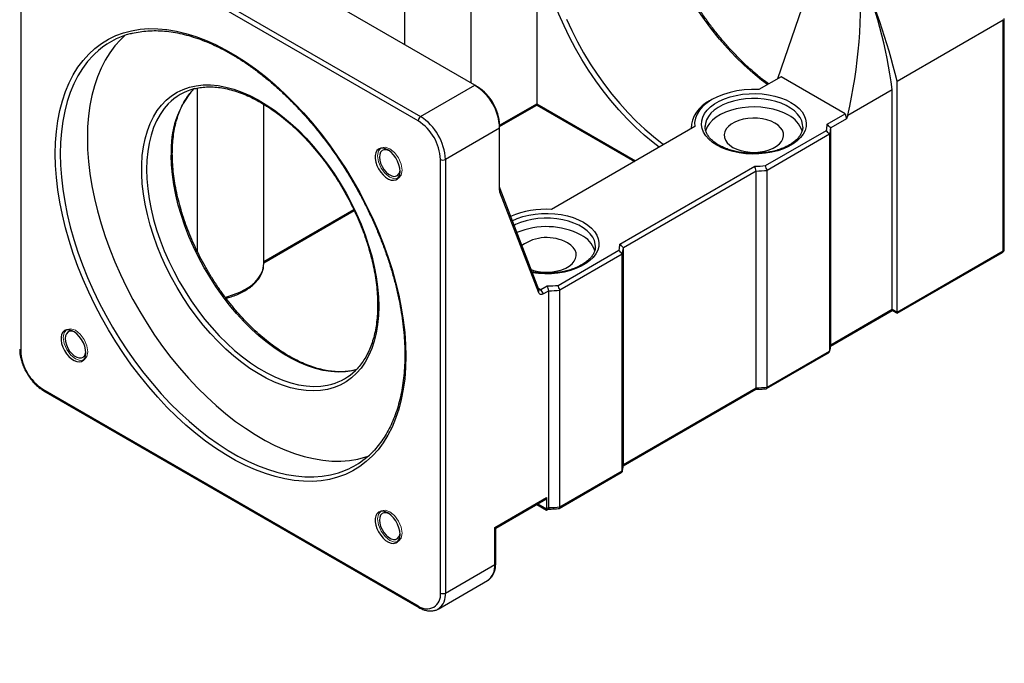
# Model space of a CAD drawing. Header units: millimetres. Extents: x 29 to 270, y 0 to 199.
# Tile 4 of 5: x 169 to 263, y 100 to 161. Entities that reach past the tile are written whole.
import ezdxf

# ---------------------------------------------------------------- set-up
doc = ezdxf.new("R2010")
doc.units = ezdxf.units.MM
doc.layers.add('FORMAT', color=7, linetype='Continuous')
doc.styles.add('SLDTEXTSTYLE0', font='TXT', dxfattribs={"width": 0.75})
doc.styles.add('SLDTEXTSTYLE1', font='TXT', dxfattribs={"width": 0.75, "bigfont": 'bigfont'})
doc.styles.add('SLDTEXTSTYLE4', font='TXT', dxfattribs={"width": 0.666667})
doc.dimstyles.new('SLDDIMSTYLE6', dxfattribs={"dimtxt": 3.5, "dimasz": 2.5, "dimexe": 0, "dimexo": 0.0625, "dimgap": 0.875, "dimtad": 0, "dimtih": 1, "dimtoh": 1, "dimdec": 1, "dimlfac": 1.5, "dimrnd": 1e-09, "dimzin": 12, "dimdsep": 46, "dimtxsty": 'SLDTEXTSTYLE0', "dimsah": 1, "dimcen": 0, "dimadec": 0, "dimazin": 3, "dimtfac": 1, "dimtofl": 0, "dimtmove": 0, "dimatfit": 3, "dimfxl": 1, "dimfrac": 2, "dimtolj": 1, "dimtzin": 12, "dimarcsym": 0})

# ---------------------------------------------------------------- blocks, each defined once
blk = doc.blocks.new('SW_SYMBOL_HOLE_SPOT')
at = {"layer": 'FORMAT', "color": 0}
for p, q in [((0, 875), (0, 75)), ((1600, 75), (1600, 875)), ((0, 75), (1600, 75))]:
    blk.add_line(p, q, dxfattribs=at)
blk = doc.blocks.new('_D_6')
at = {"layer": 'FORMAT'}
for p, q in [((85.779, 129.16), (97.354, 100.352)), ((97.354, 100.352), (139.351, 100.352))]:
    blk.add_line(p, q, dxfattribs=at)
blk.add_solid([(85.779, 129.16), (86.479, 126.747), (86.943, 126.934)], dxfattribs=at)
at = {"layer": 'FORMAT', "xscale": 0.0044707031, "yscale": 0.0044707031, "zscale": 0.0044707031}
blk.add_blockref('SW_SYMBOL_HOLE_SPOT', (107.905, 100.837), dxfattribs=at)
at = {"layer": 'FORMAT', "char_height": 3.5, "attachment_point": 1}
for s, insert, style in [('4 x', (98.941, 110.527), 'SLDTEXTSTYLE4'), ('%%c', (106.355, 110.473), 'SLDTEXTSTYLE0'), ('8.5 \\M+18AAE\\M+19153\\M+18AD1\\M+190FA', (112.946, 110.527), 'SLDTEXTSTYLE1'), ('%%c', (117.351, 104.863), 'SLDTEXTSTYLE0'), ('14', (123.942, 104.917), 'SLDTEXTSTYLE0')]:
    blk.add_mtext(s, dxfattribs=dict(at, insert=insert, style=style))

msp = doc.modelspace()

# ---------------------------------------------------------------- linework, layer by layer
at = {"color": 7, "linetype": 'Continuous', "lineweight": 25}
for p, q in [((212.9292, 155.2401), (177.1024, 175.9225)), ((207.508, 151.8384), (171.6813, 172.5207)), ((171.917, 172.929), (207.7437, 152.2466)), ((169.5599, 171.2957), (169.5599, 129.9243)), ((218.8217, 171.7006), (218.8217, 153.4645)), ((212.5652, 155.4502), (212.5652, 170.3403)), ((246.1632, 168.437), (241.8027, 155.8491)), ((206.2314, 159.1067), (206.2314, 166.8819)), ((253.2343, 155.6452), (263.3694, 161.4961)), ((263.3694, 139.4495), (263.3694, 161.4961)), ((263.4671, 139.5855), (263.4671, 161.6188)), ((242.1562, 156.0532), (240.0258, 154.8233)), ((248.2845, 152.5154), (242.1562, 156.0532)), ((207.7437, 152.2466), (212.9292, 155.2401)), ((212.9292, 155.2401), (213.1649, 155.104)), ((253.2343, 133.5986), (253.2343, 155.6452)), ((186.4324, 139.3683), (186.4324, 154.9721)), ((248.5202, 152.3793), (252.7628, 154.8286)), ((252.7628, 133.8707), (252.7628, 154.8286)), ((192.7662, 138.2249), (192.7662, 153.4239)), ((215.2862, 151.3107), (218.8217, 153.3517)), ((218.8217, 153.3517), (228.1492, 147.9671)), ((235.5559, 153.8757), (235.3202, 153.7396)), ((246.5632, 151.5217), (248.2845, 152.5154)), ((248.2845, 152.5154), (248.4024, 152.0391)), ((248.5202, 152.3793), (248.4024, 152.0391)), ((215.2862, 151.1577), (215.2862, 151.4298)), ((234.8993, 151.3782), (234.8969, 151.2908)), ((248.4024, 152.0391), (246.8938, 151.1683)), ((215.2862, 151.1577), (210.1007, 148.1642)), ((215.2862, 145.2176), (215.2862, 151.1577)), ((233.9157, 151.296), (220.2269, 143.3936)), ((233.5635, 151.2908), (233.5635, 151.0927)), ((240.6645, 147.5722), (246.4764, 150.9273)), ((246.7876, 150.5627), (240.8247, 147.1204)), ((244.229, 151.2296), (244.2302, 151.2908)), ((246.7876, 150.5627), (246.7876, 129.877)), ((246.8938, 130.4826), (246.8938, 151.1683)), ((209.6293, 106.7928), (209.6293, 148.1642)), ((210.1007, 148.1642), (210.1007, 106.7928)), ((226.7642, 140.092), (239.635, 147.5221)), ((239.7757, 147.0591), (227.0948, 139.7385)), ((239.7757, 126.3734), (239.7757, 147.0591)), ((240.8247, 126.4347), (240.8247, 147.1204)), ((215.3146, 145.048), (215.3004, 145.405)), ((215.3004, 145.405), (219.001, 135.7896)), ((219.0152, 135.4326), (215.3146, 145.048)), ((192.7662, 138.3102), (201.401, 143.295)), ((220.8655, 136.1425), (226.6774, 139.4976)), ((226.9886, 139.133), (221.0257, 135.6907)), ((224.43, 139.7999), (224.4312, 139.861)), ((226.9886, 118.4473), (226.9886, 139.133)), ((227.0948, 119.0528), (227.0948, 139.7385)), ((253.2343, 133.5986), (263.3694, 139.4495)), ((253.2343, 133.4858), (263.3004, 139.2969)), ((219.0152, 135.4326), (219.001, 135.7896)), ((219.2225, 135.7383), (219.836, 136.0924)), ((219.4582, 135.33), (219.2225, 135.7383)), ((219.9767, 135.6294), (219.4582, 135.33)), ((219.9767, 114.9437), (219.9767, 135.6294)), ((221.0257, 115.005), (221.0257, 135.6907)), ((246.8806, 130.3622), (252.7628, 133.7579)), ((246.8938, 130.4826), (252.7628, 133.8707)), ((252.7628, 133.8707), (253.2343, 133.5986)), ((252.7628, 133.7579), (253.2343, 133.4858)), ((240.8247, 126.4347), (246.7876, 129.877)), ((240.7783, 126.2951), (246.6959, 129.7113)), ((171.6813, 126.2501), (207.508, 105.5677)), ((171.7503, 126.0975), (207.5771, 105.4151)), ((227.0816, 118.9325), (239.7351, 126.2372)), ((227.0948, 119.0528), (239.7757, 126.3734)), ((221.0257, 115.005), (226.9886, 118.4473)), ((220.9793, 114.8654), (226.897, 118.2816)), ((214.8148, 113.0525), (219.7645, 115.9099)), ((214.9124, 112.9961), (219.6955, 115.7573)), ((219.7645, 115.9099), (219.7645, 114.8212)), ((218.8216, 115.2528), (219.7645, 114.7084)), ((219.7645, 114.8212), (219.9767, 114.9437)), ((219.7645, 114.7084), (219.9361, 114.8074)), ((214.8148, 109.5141), (214.8148, 113.0525)), ((214.9124, 112.9961), (214.8148, 113.0525)), ((214.9124, 109.6502), (214.9124, 112.9961)), ((210.1007, 106.7928), (214.8148, 109.5141)), ((209.4102, 105.2666), (214.1243, 107.988)), ((209.4594, 105.2967), (209.4102, 105.2666))]:
    msp.add_line(p, q, dxfattribs=at)
at = {"color": 8, "linetype": 'Continuous', "lineweight": 25}
for p, q in [((215.2862, 151.4235), (218.8217, 153.4645)), ((218.8217, 153.4645), (228.2469, 148.0235)), ((192.7662, 138.423), (201.3579, 143.3828)), ((218.9631, 135.888), (219.2225, 135.7383)), ((218.9192, 115.3092), (219.7645, 114.8212))]:
    msp.add_line(p, q, dxfattribs=at)
at = {"color": 8, "linetype": 'Continuous', "lineweight": 25, "flags": 128}
for points in [[(240.8567, 155.303), (240.2947, 155.7278), (239.4602, 156.4111), (238.6385, 157.1478), (237.8329, 157.9349), (237.0465, 158.7692), (236.2827, 159.6473), (235.5444, 160.5658), (234.8346, 161.5208), (234.1562, 162.5087), (233.5119, 163.5253), (232.9043, 164.5667), (232.3358, 165.6285), (231.8088, 166.7066), (231.3254, 167.7966), (230.8875, 168.894), (230.4968, 169.9946), (230.155, 171.0938), (229.8634, 172.1872), (229.6232, 173.2705), (229.4354, 174.3392), (229.3007, 175.389), (229.2197, 176.4158), (229.1926, 177.4154)], [(230.5127, 149.3315), (229.9308, 149.7806), (229.0927, 150.4808), (228.268, 151.2336), (227.4599, 152.036), (226.6717, 152.8848), (225.9065, 153.7768), (225.1673, 154.7084), (224.457, 155.6759), (223.7784, 156.6755), (223.1342, 157.7032), (222.5269, 158.755), (221.959, 159.8268), (221.4326, 160.9143), (220.9499, 162.0132), (220.5127, 163.1192), (220.1228, 164.2279), (219.7817, 165.335), (219.4908, 166.436), (219.2512, 167.5267), (219.0639, 168.6027), (218.9295, 169.6598), (218.8487, 170.6938), (218.8217, 171.7006)], [(221.662, 161.5355), (222.1675, 160.4509), (222.7155, 159.3804), (223.3038, 158.3283), (223.9301, 157.2988), (224.5918, 156.2961), (225.2862, 155.3241), (226.0106, 154.3869), (226.7621, 153.4881), (227.5376, 152.6315), (228.334, 151.8204), (229.1481, 151.0581), (229.9766, 150.3477), (230.8162, 149.6921), (230.9572, 149.5881)], [(176.6011, 158.2028), (176.4822, 158.0849), (175.9504, 157.4937), (175.4638, 156.8428), (175.024, 156.1342), (174.6326, 155.3704), (174.2907, 154.5538), (173.9995, 153.687), (173.76, 152.7729), (173.5728, 151.8145), (173.4387, 150.8148), (173.3581, 149.7772), (173.3312, 148.7051)], [(183.6486, 153.4571), (183.2641, 153.0155), (182.8775, 152.4655), (182.5385, 151.8586), (182.2489, 151.1979), (182.0099, 150.4867), (181.8228, 149.7283), (181.6886, 148.9265), (181.6078, 148.0851), (181.5808, 147.2083), (181.6078, 146.3004), (181.6886, 145.3657), (181.8228, 144.4089), (182.0099, 143.4345), (182.2489, 142.4474), (182.5385, 141.4523), (182.8775, 140.454), (183.2641, 139.4576), (183.6965, 138.4677), (184.1725, 137.4893), (184.6899, 136.527), (185.2461, 135.5857), (185.8385, 134.6698), (186.464, 133.7838), (187.1198, 132.9321), (187.8025, 132.1188), (188.5089, 131.3478), (189.2355, 130.623), (189.9788, 129.9478), (190.7351, 129.3255), (191.5008, 128.7592), (192.2722, 128.2516), (193.0454, 127.8053), (193.8167, 127.4223), (194.5824, 127.1045), (195.3388, 126.8535), (196.0821, 126.6705), (196.8087, 126.5565), (197.515, 126.5119), (198.1978, 126.5369), (198.8535, 126.6315), (199.2544, 126.7275)], [(244.2302, 151.2908), (244.2152, 151.5064), (244.1292, 151.8481), (243.9683, 152.1805), (243.735, 152.4984), (243.4333, 152.7964), (243.068, 153.0697), (242.6452, 153.3138), (242.1717, 153.5247), (241.6554, 153.6989), (241.1048, 153.8336), (240.5289, 153.9265), (239.9371, 153.9761), (239.3392, 153.9817), (238.745, 153.943), (238.1642, 153.8608), (237.6064, 153.7364), (237.0807, 153.5718), (236.5958, 153.3698), (236.1596, 153.1337), (235.7793, 152.8673), (235.4612, 152.575), (235.2104, 152.2616), (235.0311, 151.9323), (234.9262, 151.5924), (234.8993, 151.3782)], [(173.3312, 148.7051), (173.3581, 147.6018), (173.4387, 146.4711), (173.5728, 145.3167), (173.76, 144.1422), (173.9995, 142.9515), (174.2907, 141.7485), (174.6326, 140.5372), (175.024, 139.3214), (175.4638, 138.1052), (175.9504, 136.8924), (176.4822, 135.6872), (177.0577, 134.4933), (177.6747, 133.3147), (178.3315, 132.1552), (179.0257, 131.0187), (179.7552, 129.9088), (180.5175, 128.8291), (181.3102, 127.7832), (182.1307, 126.7744), (182.9763, 125.8062), (183.8443, 124.8815), (184.7318, 124.0035), (185.636, 123.175), (186.5538, 122.3987), (187.4823, 121.6771), (188.4184, 121.0127), (189.3592, 120.4074), (190.3015, 119.8635), (191.2423, 119.3825), (192.1784, 118.9661), (193.1069, 118.6156), (194.0247, 118.3323), (194.9289, 118.1169), (195.8164, 117.9702), (196.6843, 117.8927), (197.53, 117.8847), (198.3505, 117.9461), (199.1432, 118.0767), (199.6416, 118.1984)], [(201.5843, 128.0807), (201.2105, 127.9922), (200.5548, 127.8976), (199.8721, 127.8725), (199.1657, 127.9171), (198.4391, 128.0312), (197.6958, 128.2142), (196.9395, 128.4652), (196.1738, 128.7829), (195.4024, 129.1659), (194.6292, 129.6123), (193.8578, 130.1199), (193.0921, 130.6862), (192.3358, 131.3085), (191.5925, 131.9837), (190.8659, 132.7085), (190.1595, 133.4795), (189.4768, 134.2928), (188.8211, 135.1445), (188.1955, 136.0305), (187.6032, 136.9464), (187.0469, 137.8877), (186.5295, 138.85), (186.0535, 139.8284), (185.6211, 140.8183), (185.2345, 141.8147), (184.8955, 142.8129), (184.6059, 143.808), (184.3669, 144.7952), (184.1799, 145.7695), (184.0456, 146.7264), (183.9648, 147.6611), (183.9378, 148.569)], [(216.4898, 142.3144), (216.9541, 142.5205), (217.4946, 142.7051), (218.0708, 142.849), (218.6738, 142.9502), (219.294, 143.0069), (219.9216, 143.0182), (220.5467, 142.9841), (221.1595, 142.9051), (221.7503, 142.7823), (222.3097, 142.6177), (222.8291, 142.414), (223.3001, 142.1742), (223.7153, 141.9023), (224.0682, 141.6025), (224.3533, 141.2796), (224.566, 140.9385), (224.703, 140.5848), (224.7621, 140.2239), (224.7423, 139.8616), (224.6441, 139.5036), (224.4689, 139.1555), (224.2196, 138.8228), (223.8999, 138.5108), (223.5151, 138.2244), (223.0711, 137.9681), (222.5749, 137.7459), (222.0345, 137.5614), (221.4582, 137.4174), (220.8552, 137.3163), (220.2351, 137.2596), (219.6075, 137.2482), (218.9824, 137.2823), (218.3979, 137.3567)], [(224.4312, 139.861), (224.4162, 140.0767), (224.3303, 140.4183), (224.1693, 140.7508), (223.9361, 141.0687), (223.6343, 141.3667), (223.269, 141.64), (222.8462, 141.8841), (222.3727, 142.095), (221.8565, 142.2692), (221.3058, 142.4039), (220.7299, 142.4968), (220.1381, 142.5464), (219.5402, 142.5519), (218.946, 142.5133), (218.3652, 142.4311), (217.8074, 142.3067), (217.2817, 142.1421), (216.7968, 141.9401), (216.6599, 141.8724)], [(189.0845, 135.0301), (189.2398, 135.0692), (189.8772, 135.2631), (190.4697, 135.4997), (191.0089, 135.7756), (191.4868, 136.0869), (191.8967, 136.4289), (192.2326, 136.7969), (192.4897, 137.1854), (192.6642, 137.589), (192.7537, 138.0017), (192.7662, 138.2249)]]:
    msp.add_lwpolyline(points, dxfattribs=at)
at = {"color": 7, "linetype": 'Continuous', "lineweight": 25, "flags": 128}
for points in [[(172.8598, 148.7051), (172.8871, 149.7925), (172.9689, 150.845), (173.1049, 151.8589), (173.2947, 152.831), (173.5377, 153.7582), (173.833, 154.6373), (174.1798, 155.4656), (174.5768, 156.2404), (175.0228, 156.959), (175.5164, 157.6192), (176.0559, 158.2188), (176.6395, 158.7559), (177.2654, 159.2287), (177.9315, 159.6357), (178.6356, 159.9754), (179.3755, 160.247), (180.1488, 160.4493), (180.9528, 160.5818), (181.785, 160.6441), (182.6427, 160.636), (183.5231, 160.5573), (184.4233, 160.4086), (185.3403, 160.1901), (186.2713, 159.9027), (187.213, 159.5472), (188.1626, 159.1249), (189.1168, 158.637), (190.0725, 158.0853), (191.0267, 157.4714), (191.9763, 156.7975), (192.918, 156.0656), (193.8489, 155.2782), (194.766, 154.4379), (195.6662, 153.5473), (196.5466, 152.6094), (197.4043, 151.6273), (198.2365, 150.6042), (199.0405, 149.5433), (199.8137, 148.4482), (200.5536, 147.3225), (201.2578, 146.1697), (201.9239, 144.9937), (202.5498, 143.7982), (203.1334, 142.5873), (203.6729, 141.3648), (204.1665, 140.1348), (204.6125, 138.9011), (205.0095, 137.668), (205.3563, 136.4393), (205.6516, 135.2192), (205.8946, 134.0115), (206.0844, 132.8202), (206.2204, 131.6492), (206.3022, 130.5024), (206.3295, 129.3834), (206.3022, 128.2959), (206.2204, 127.2435), (206.0844, 126.2296), (205.8946, 125.2575), (205.6516, 124.3303), (205.3563, 123.4512), (205.0095, 122.6229), (204.6125, 121.8481), (204.1665, 121.1295), (203.6729, 120.4693), (203.1334, 119.8696), (202.5498, 119.3326), (201.9239, 118.8598), (201.2578, 118.4528), (200.5536, 118.113), (199.8137, 117.8415), (199.0405, 117.6392), (198.2365, 117.5066), (197.4043, 117.4444), (196.5466, 117.4525), (195.6662, 117.5311), (194.766, 117.6799), (193.8489, 117.8984), (192.918, 118.1858), (191.9763, 118.5413), (191.0267, 118.9636), (190.0725, 119.4514), (189.1168, 120.0032), (188.1626, 120.6171), (187.213, 121.291), (186.2713, 122.0229), (185.3403, 122.8103), (184.4233, 123.6506), (183.5231, 124.5412), (182.6427, 125.479), (181.785, 126.4611), (180.9528, 127.4843), (180.1488, 128.5452), (179.3755, 129.6403), (178.6356, 130.766), (177.9315, 131.9188), (177.2654, 133.0948), (176.6395, 134.2903), (176.0559, 135.5012), (175.5164, 136.7237), (175.0228, 137.9537), (174.5768, 139.1873), (174.1798, 140.4205), (173.833, 141.6492), (173.5377, 142.8693), (173.2947, 144.077), (173.1049, 145.2683), (172.9689, 146.4392), (172.8871, 147.5861), (172.8598, 148.7051)], [(179.5332, 160.0114), (179.075, 159.5816), (178.5431, 158.9904), (178.0565, 158.3395), (177.6168, 157.631), (177.2253, 156.8672), (176.8834, 156.0505), (176.5922, 155.1837), (176.3527, 154.2696), (176.1656, 153.3112), (176.0315, 152.3116), (175.9508, 151.274), (175.9239, 150.2018), (175.9508, 149.0986), (176.0315, 147.9679), (176.1656, 146.8134), (176.3527, 145.6389), (176.5922, 144.4483), (176.8834, 143.2453), (177.2253, 142.0339), (177.6168, 140.8181), (178.0565, 139.6019), (178.5431, 138.3892), (179.075, 137.1839), (179.6504, 135.99), (180.2675, 134.8114), (180.9242, 133.652), (181.6184, 132.5154), (182.3479, 131.4055), (183.1102, 130.3258), (183.9029, 129.2799), (184.7235, 128.2712), (185.5691, 127.3029), (186.437, 126.3783), (187.3245, 125.5003), (188.2287, 124.6717), (189.1465, 123.8954), (190.075, 123.1739), (191.0112, 122.5094), (191.9519, 121.9042), (192.8942, 121.3602), (193.835, 120.8792), (194.7711, 120.4629), (195.6996, 120.1124), (196.6175, 119.829), (197.5216, 119.6136), (198.4091, 119.467), (199.2771, 119.3895), (200.1227, 119.3814), (200.9432, 119.4428), (201.7359, 119.5735), (202.4982, 119.773), (202.7202, 119.846)], [(203.7368, 134.1458), (203.7098, 133.26), (203.6291, 132.4096), (203.4949, 131.5985), (203.308, 130.8308), (203.0692, 130.1099), (202.7797, 129.4394), (202.4409, 128.8225), (202.0543, 128.262), (201.6217, 127.7607), (201.1454, 127.321), (200.6275, 126.9449), (200.0705, 126.6343), (199.4771, 126.3905), (198.85, 126.2149), (198.1923, 126.1081), (197.5071, 126.0708), (196.7977, 126.1032), (196.0674, 126.2049), (195.3198, 126.3756), (194.5584, 126.6145), (193.7868, 126.9204), (193.0087, 127.2919), (192.2278, 127.7271), (191.4478, 128.224), (190.6725, 128.7803), (189.9055, 129.3933), (189.1506, 130.0601), (188.4112, 130.7774), (187.6909, 131.5419), (186.9932, 132.35), (186.3214, 133.1977), (185.6786, 134.0811), (185.068, 134.9959), (184.4924, 135.9378), (183.9546, 136.9023), (183.4572, 137.8848), (183.0025, 138.8805), (182.5927, 139.8849), (182.2298, 140.893), (181.9154, 141.9001), (181.6511, 142.9013), (181.4381, 143.892), (181.2775, 144.8673), (181.17, 145.8226), (181.1161, 146.7535), (181.1161, 147.6554), (181.17, 148.524), (181.2775, 149.3552), (181.4381, 150.1451), (181.6511, 150.8899), (181.9154, 151.586), (182.2298, 152.2301), (182.5927, 152.8191), (183.0025, 153.3503), (183.4572, 153.8211), (183.9546, 154.2292), (184.4924, 154.5728), (185.068, 154.8502), (185.6786, 155.06), (186.3214, 155.2013), (186.9932, 155.2733), (187.6909, 155.2758), (188.4112, 155.2087), (189.1506, 155.0724), (189.9055, 154.8675), (190.6725, 154.5949), (191.4478, 154.2561), (192.2278, 153.8525), (193.0087, 153.3861), (193.7868, 152.8592), (194.5584, 152.2742), (195.3198, 151.634), (196.0674, 150.9415), (196.7977, 150.2001), (197.5071, 149.4133), (198.1923, 148.585), (198.85, 147.7189), (199.4771, 146.8192), (200.0705, 145.8903), (200.6275, 144.9366), (201.1454, 143.9625), (201.6217, 142.9728), (202.0543, 141.9722), (202.4409, 140.9654), (202.7797, 139.9572), (203.0692, 138.9524), (203.308, 137.9559), (203.4949, 136.9723), (203.6291, 136.0064), (203.7098, 135.0627), (203.7368, 134.1458)], [(240.0258, 154.8233), (239.3245, 154.8313), (238.6268, 154.7892), (237.9435, 154.6977), (237.285, 154.5581), (236.6615, 154.3727), (236.0823, 154.1442), (235.5566, 153.8761), (235.0922, 153.5726), (234.6964, 153.2383), (234.3751, 152.8783), (234.1334, 152.4981), (233.9748, 152.1037), (233.9019, 151.7009), (233.9157, 151.296)], [(236.028, 149.5219), (235.6127, 149.7938), (235.2598, 150.0936), (234.9747, 150.4166), (234.7621, 150.7576), (234.6251, 151.1114), (234.566, 151.4723), (234.5857, 151.8346), (234.6839, 152.1926), (234.8591, 152.5407), (235.1085, 152.8734), (235.4281, 153.1854), (235.813, 153.4718), (236.257, 153.7281), (236.7531, 153.9503), (237.2936, 154.1348), (237.8698, 154.2787), (238.4728, 154.3799), (239.093, 154.4366), (239.7206, 154.448), (240.3457, 154.4138), (240.9585, 154.3348), (241.5493, 154.212), (242.1087, 154.0474), (242.6281, 153.8437), (243.0991, 153.604), (243.5143, 153.3321), (243.8672, 153.0323), (244.1523, 152.7093), (244.365, 152.3682), (244.502, 152.0145), (244.5611, 151.6536), (244.5413, 151.2913), (244.4431, 150.9333), (244.2679, 150.5852), (244.0186, 150.2525), (243.6989, 149.9405), (243.3141, 149.6541), (242.8701, 149.3978), (242.3739, 149.1756), (241.8335, 148.9911), (241.2572, 148.8471), (240.6542, 148.746), (240.0341, 148.6893), (239.4065, 148.6779), (238.7813, 148.712), (238.1686, 148.7911), (237.5778, 148.9139), (237.0183, 149.0785), (236.499, 149.2822), (236.028, 149.5219)], [(218.8217, 153.4645), (218.8217, 153.4166), (218.8217, 153.381), (218.8217, 153.3591), (218.8217, 153.3517), (218.8217, 153.3517)], [(242.8634, 152.3792), (242.4143, 152.6071), (241.9184, 152.8001), (241.3839, 152.9548), (240.8194, 153.0688), (240.2344, 153.1402), (239.6383, 153.1679), (239.041, 153.1513), (238.4523, 153.0907), (237.8818, 152.9872), (237.339, 152.8424), (236.8326, 152.6588), (236.3712, 152.4393), (235.9621, 152.1874), (235.6121, 151.9075), (235.3271, 151.6041), (235.1116, 151.282), (234.9692, 150.9468), (234.9439, 150.8557)], [(241.567, 151.6308), (241.2099, 151.8054), (240.8079, 151.9437), (240.372, 152.0419), (239.914, 152.0973), (239.4464, 152.1085), (238.9821, 152.0751), (238.5336, 151.998), (238.1132, 151.8793), (237.7323, 151.7224), (237.4014, 151.5313), (237.1295, 151.3115), (236.924, 151.0688), (236.7905, 150.8099), (236.7326, 150.5418), (236.7519, 150.2719), (236.848, 150.0075), (237.0181, 149.7558), (237.2576, 149.5238), (237.5601, 149.3176), (237.9171, 149.143), (238.3191, 149.0048), (238.7551, 148.9066), (239.2131, 148.8511), (239.6806, 148.84), (240.145, 148.8734), (240.5935, 148.9505), (241.0139, 149.0691), (241.3947, 149.2261), (241.7256, 149.4171), (241.9975, 149.637), (242.203, 149.8796), (242.3366, 150.1386), (242.3944, 150.4066), (242.3751, 150.6765), (242.2791, 150.9409), (242.109, 151.1926), (241.8694, 151.4247), (241.567, 151.6308)], [(205.7849, 147.0192), (205.7571, 147.3308), (205.6749, 147.6599), (205.5422, 147.9912), (205.3652, 148.3091), (205.1522, 148.5989), (204.9131, 148.847), (204.6591, 149.0417), (204.4021, 149.1739), (204.1541, 149.2376), (203.9267, 149.2297), (203.7305, 149.1505), (203.5747, 149.0038), (203.4667, 148.7964), (203.4113, 148.5381), (203.4113, 148.2409), (203.4667, 147.9187), (203.5747, 147.5865), (203.7305, 147.26), (203.9267, 146.9543), (204.1541, 146.6838), (204.4021, 146.4611), (204.6591, 146.2967), (204.9131, 146.1981), (205.1522, 146.1701), (205.3652, 146.2139), (205.5422, 146.3275), (205.6749, 146.5056), (205.7571, 146.7398), (205.7849, 147.0192)], [(204.6996, 149.0149), (204.6757, 149.0257), (204.4439, 149.0936), (204.2326, 149.0875), (204.054, 149.0078), (203.9184, 148.8593), (203.8338, 148.6505), (203.805, 148.3935), (203.8338, 148.1033), (203.9184, 147.7968), (204.054, 147.4917), (204.2326, 147.2059), (204.4439, 146.9558), (204.6757, 146.7561), (204.9143, 146.6183), (205.146, 146.5505), (205.3573, 146.5566), (205.536, 146.6362), (205.6715, 146.7848), (205.7562, 146.9936), (205.7803, 147.1429)], [(218.2852, 137.6495), (218.5201, 137.5751), (218.9561, 137.4769), (219.4141, 137.4214), (219.8816, 137.4103), (220.346, 137.4437), (220.7945, 137.5208), (221.2149, 137.6394), (221.5957, 137.7964), (221.9266, 137.9874), (222.1985, 138.2072), (222.404, 138.4499), (222.5376, 138.7088), (222.5954, 138.9769), (222.5761, 139.2468), (222.4801, 139.5112), (222.31, 139.7629), (222.0704, 139.9949), (221.768, 140.2011)], [(219.001, 135.7896), (219.0158, 135.7603), (219.0355, 135.7369), (219.0595, 135.7198), (219.0873, 135.7095), (219.1182, 135.7062), (219.1516, 135.71), (219.1867, 135.7208), (219.2225, 135.7383)], [(219.4582, 135.33), (219.3865, 135.295), (219.3164, 135.2734), (219.2497, 135.2658), (219.1878, 135.2724), (219.1322, 135.293), (219.0842, 135.3272), (219.0449, 135.3741), (219.0152, 135.4326)], [(252.7628, 133.7579), (252.7628, 133.7579), (252.7628, 133.7653), (252.7628, 133.7872), (252.7628, 133.8228), (252.7628, 133.8707)], [(253.2343, 133.4858), (253.2343, 133.4858), (253.2343, 133.4932), (253.2343, 133.5151), (253.2343, 133.5507), (253.2343, 133.5986)], [(175.7849, 129.695), (175.7571, 130.0065), (175.6749, 130.3356), (175.5422, 130.6669), (175.3652, 130.9849), (175.1522, 131.2746), (174.9131, 131.5227), (174.6591, 131.7174), (174.4021, 131.8497), (174.1541, 131.9133), (173.9267, 131.9054), (173.7305, 131.8262), (173.5747, 131.6795), (173.4667, 131.4722), (173.4113, 131.2138), (173.4113, 130.9166), (173.4667, 130.5944), (173.5747, 130.2623), (173.7305, 129.9357), (173.9267, 129.6301), (174.1541, 129.3596), (174.4021, 129.1369), (174.6591, 128.9724), (174.9131, 128.8739), (175.1522, 128.8458), (175.3652, 128.8897), (175.5422, 129.0033), (175.6749, 129.1813), (175.7571, 129.4156), (175.7849, 129.695)], [(174.6996, 131.6907), (174.6757, 131.7015), (174.4439, 131.7693), (174.2326, 131.7632), (174.054, 131.6836), (173.9184, 131.535), (173.8338, 131.3262), (173.805, 131.0693), (173.8338, 130.7791), (173.9184, 130.4725), (174.054, 130.1675), (174.2326, 129.8816), (174.4439, 129.6315), (174.6757, 129.4318), (174.9143, 129.2941), (175.146, 129.2262), (175.3573, 129.2323), (175.536, 129.312), (175.6715, 129.4605), (175.7562, 129.6693), (175.7803, 129.8186)], [(219.7645, 114.8212), (219.7645, 114.7733), (219.7645, 114.7377), (219.7645, 114.7158), (219.7645, 114.7084), (219.7645, 114.7084)], [(205.7849, 112.3763), (205.7571, 112.6879), (205.6749, 113.017), (205.5422, 113.3483), (205.3652, 113.6662), (205.1522, 113.956), (204.9131, 114.2041), (204.6591, 114.3988), (204.4021, 114.531), (204.1541, 114.5947), (203.9267, 114.5868), (203.7305, 114.5076), (203.5747, 114.3609), (203.4667, 114.1535), (203.4113, 113.8952), (203.4113, 113.598), (203.4667, 113.2758), (203.5747, 112.9436), (203.7305, 112.6171), (203.9267, 112.3114), (204.1541, 112.0409), (204.4021, 111.8182), (204.6591, 111.6538), (204.9131, 111.5552), (205.1522, 111.5272), (205.3652, 111.571), (205.5422, 111.6846), (205.6749, 111.8627), (205.7571, 112.0969), (205.7849, 112.3763)], [(204.6996, 114.372), (204.6757, 114.3828), (204.4439, 114.4507), (204.2326, 114.4446), (204.054, 114.365), (203.9184, 114.2164), (203.8338, 114.0076), (203.805, 113.7506), (203.8338, 113.4604), (203.9184, 113.1539), (204.054, 112.8488), (204.2326, 112.563), (204.4439, 112.3129), (204.6757, 112.1132), (204.9143, 111.9754), (205.146, 111.9076), (205.3573, 111.9137), (205.536, 111.9933), (205.6715, 112.1419), (205.7562, 112.3507), (205.7803, 112.5)]]:
    msp.add_lwpolyline(points, dxfattribs=at)
at = {"color": 7, "linetype": 'Continuous', "lineweight": 18, "flags": 128}
for points in [[(204.795, 149.1829), (205.246, 148.819), (205.6283, 148.3033), (205.8838, 147.7143), (205.9735, 147.1417), (205.8838, 146.6727), (205.6283, 146.3787), (205.246, 146.3044), (204.795, 146.4611), (204.344, 146.8251), (203.9617, 147.3408), (203.7062, 147.9298), (203.6165, 148.5024), (203.7062, 148.9714), (203.9617, 149.2654), (204.344, 149.3397), (204.795, 149.1829)], [(174.795, 129.1369), (174.344, 129.5008), (173.9617, 130.0165), (173.7062, 130.6055), (173.6165, 131.1781), (173.7062, 131.6471), (173.9617, 131.9411), (174.344, 132.0154), (174.795, 131.8587), (175.246, 131.4947), (175.6283, 130.979), (175.8838, 130.39), (175.9735, 129.8174), (175.8838, 129.3484), (175.6283, 129.0544), (175.246, 128.9801), (174.795, 129.1369)], [(205.9735, 112.4988), (205.8838, 112.0298), (205.6283, 111.7358), (205.246, 111.6615), (204.795, 111.8182), (204.344, 112.1822), (203.9617, 112.6979), (203.7062, 113.2869), (203.6165, 113.8595), (203.7062, 114.3285), (203.9617, 114.6225), (204.344, 114.6968), (204.795, 114.54), (205.246, 114.1761), (205.6283, 113.6604), (205.8838, 113.0714), (205.9735, 112.4988)]]:
    msp.add_lwpolyline(points, dxfattribs=at)
at = {"color": 7, "linetype": 'Continuous', "lineweight": 25}
for centre, radius, start, end in [((181.2185, 137.5467), 74.2551, 14.106991, 23.211366), ((209.3999, 149.3236), 43.711, 7.235054, 23.055246), ((182.1155, 152.5451), 7.9005, 104.693644, 134.265585), ((210.2053, 150.9459), 5.0853, 2.386867, 57.613133), ((187.4881, 149.7695), 5.3236, 104.696288, 136.155771), ((210.7, 151.2314), 4.5905, 2.476393, 57.523607), ((236.5673, 151.0159), 2.9956, 114.601856, 178.429256), ((241.6725, 150.0098), 2.6518, 19.293693, 63.315256), ((208.0198, 151.8151), 0.5123, 122.60568, 177.394382), ((205.0432, 147.9658), 4.5905, 2.476299, 57.523701), ((205.0199, 147.9524), 5.0853, 2.386867, 57.613133), ((244.1742, 151.5669), 2.3894, 344.473808, 358.915448), ((244.3712, 151.2985), 2.526, 343.063161, 357.043655), ((209.865, 148.6191), 0.5123, 242.609812, 297.390126), ((239.5658, 159.5494), 12.0275, 270.329253, 275.241172), ((239.5679, 159.6196), 12.5623, 270.947754, 275.741773), ((215.7602, 145.2097), 0.474, 179.044695, 199.950405), ((215.5232, 145.4858), 0.237, 179.044683, 199.950259), ((219.7054, 134.6195), 8.7896, 86.598827, 112.595794), ((219.7445, 134.4728), 7.2779, 62.860821, 112.789489), ((219.7877, 136.5878), 4.1203, 61.27405, 125.395686), ((221.8735, 138.5801), 2.6518, 19.293527, 63.31525), ((224.3751, 140.1372), 2.3895, 344.474115, 358.91514), ((224.5724, 139.8688), 2.5258, 343.062674, 357.044142), ((263.1337, 139.5855), 0.3333, 299.997312, 0), ((219.7669, 148.1193), 12.0271, 270.329175, 275.24125), ((219.769, 148.1898), 12.5622, 270.947696, 275.741756), ((174.1461, 130.1227), 4.5905, 182.476299, 237.523701), ((244.3712, 130.6128), 2.526, 343.063161, 357.043655), ((197.8428, 131.8329), 5.297, 285.455857, 314.034188), ((239.5679, 138.9339), 12.5623, 270.947754, 275.741773), ((197.5388, 125.8287), 7.9148, 285.407465, 315.976064), ((224.5724, 119.1831), 2.5258, 343.062674, 357.044142), ((219.606, 115.8897), 0.1598, 304.05675, 7.254304), ((219.769, 127.5041), 12.5622, 270.947696, 275.741756), ((208.3296, 106.5942), 1.3148, 231.325796, 8.684956), ((209.865, 107.2477), 0.5123, 242.609812, 297.390126)]:
    msp.add_arc(centre, radius, start, end, dxfattribs=at)
at = {"color": 8, "linetype": 'Continuous', "lineweight": 25}
for centre, radius, start, end in [((192.5896, 149.1618), 8.6721, 138.508522, 183.919793), ((263.2061, 139.4315), 0.1643, 305.015038, 6.297397), ((263.3003, 139.6022), 0.1677, 294.37548, 354.303892), ((169.6291, 130.077), 0.1676, 185.694786, 245.625151), ((171.842, 126.2309), 0.1619, 173.181474, 235.506437), ((213.1891, 109.3303), 1.636, 304.862371, 6.449787), ((214.7456, 109.6668), 0.1676, 294.37472, 354.305819), ((208.4249, 106.6257), 1.6842, 307.897109, 5.693123), ((207.6672, 105.5479), 0.1604, 172.876899, 235.825563)]:
    msp.add_arc(centre, radius, start, end, dxfattribs=at)
at = {"color": 7, "linetype": 'Continuous', "lineweight": 25}
msp.add_ellipse((225.537, 160.2563), major_axis=(4.0891, 33.5333), ratio=0.7115205, start_param=4.5627272, end_param=4.9837516, dxfattribs=at)
for points, knots in [([(240.9664, 155.3663), (240.7648, 155.5157), (240.298, 155.8617), (239.5748, 156.4636), (238.7988, 157.1593), (238.0367, 157.902), (237.291, 158.6869), (236.5646, 159.5117), (235.86, 160.3734), (235.18, 161.2689), (234.5269, 162.1948), (233.9032, 163.1479), (233.3112, 164.1247), (232.7531, 165.1216), (232.2308, 166.135), (231.7462, 167.1612), (231.3012, 168.1964), (230.8974, 169.2369), (230.536, 170.2788), (230.2186, 171.3184), (229.9461, 172.3517), (229.7194, 173.3751), (229.5395, 174.3848), (229.4067, 175.377), (229.3215, 176.3482), (229.2931, 177.0681), (229.2891, 177.6273), (229.2967, 178.1793), (229.3371, 178.9321), (229.4365, 179.7887), (229.5324, 180.3976), (229.6088, 180.7073), (229.6212, 180.7573)], [0, 0, 0, 0, 0.0273745, 0.0633797, 0.099394, 0.1354174, 0.1714495, 0.2074894, 0.2435362, 0.2795888, 0.315646, 0.3517066, 0.3877693, 0.4238327, 0.4598955, 0.4959561, 0.5320132, 0.5680655, 0.6041116, 0.6401505, 0.6761807, 0.7122014, 0.7482115, 0.7842106, 0.8201983, 0.8561751, 0.8663002, 0.8851957, 0.9211556, 0.9571136, 0.9930723, 1, 1, 1, 1]), ([(180.0607, 160.1598), (180.1129, 160.1755), (180.399, 160.2612), (180.9477, 160.3566), (181.7051, 160.4425), (182.4887, 160.4611), (183.2928, 160.419), (184.1162, 160.3146), (184.9562, 160.1488), (185.8106, 159.9218), (186.677, 159.6344), (187.553, 159.2874), (188.436, 158.8815), (189.3234, 158.418), (190.2128, 157.8981), (191.1013, 157.3233), (191.9864, 156.6952), (192.8654, 156.0155), (193.7358, 155.2863), (194.5949, 154.5095), (195.4401, 153.6876), (196.2689, 152.8228), (197.0788, 151.9177), (197.8674, 150.975), (198.6324, 149.9975), (199.3714, 148.9879), (200.0822, 147.9494), (200.7628, 146.8849), (201.4111, 145.7976), (202.0252, 144.6908), (202.6032, 143.5677), (203.1435, 142.4316), (203.6445, 141.286), (204.1047, 140.1342), (204.5227, 138.9796), (204.8974, 137.8258), (205.2277, 136.676), (205.5125, 135.5338), (205.7512, 134.4025), (205.9431, 133.2855), (206.0876, 132.1862), (206.1844, 131.1078), (206.2334, 130.0535), (206.2344, 129.0264), (206.1875, 128.0295), (206.0931, 127.0659), (205.9514, 126.1382), (205.7631, 125.2491), (205.5288, 124.4013), (205.2492, 123.5969), (204.9254, 122.8382), (204.5578, 122.1277), (204.1488, 121.4649), (203.6941, 120.8601), (203.37, 120.47), (203.1875, 120.2977), (203.1817, 120.2922)], [0, 0, 0, 0, 0.0043195, 0.0236718, 0.0429818, 0.0622472, 0.0814706, 0.1006575, 0.1198148, 0.1389497, 0.1580685, 0.1771768, 0.196279, 0.2153783, 0.2344771, 0.2535767, 0.2726786, 0.2917834, 0.3108916, 0.3300035, 0.3491189, 0.3682378, 0.3873597, 0.4064845, 0.4256116, 0.4447408, 0.4638714, 0.4830033, 0.5021357, 0.5212684, 0.5404007, 0.5595322, 0.5786624, 0.5977908, 0.616917, 0.6360405, 0.6551609, 0.6742778, 0.6933908, 0.7124997, 0.7316043, 0.7507044, 0.7698004, 0.7888927, 0.8079821, 0.8270699, 0.8461578, 0.865248, 0.8843441, 0.9034507, 0.9225736, 0.9417195, 0.9608959, 0.9801099, 0.9993672, 1, 1, 1, 1]), ([(201.6338, 128.1068), (201.4743, 128.0658), (201.1215, 127.9749), (200.541, 127.9081), (199.9031, 127.8926), (199.2433, 127.9407), (198.5656, 128.0499), (197.8722, 128.2202), (197.1662, 128.4508), (196.4505, 128.7409), (195.7279, 129.0893), (195.0018, 129.4947), (194.2752, 129.9554), (193.5514, 130.4695), (192.8337, 131.0349), (192.1252, 131.6493), (191.4291, 132.3099), (190.7486, 133.014), (190.0867, 133.7584), (189.4463, 134.54), (188.8305, 135.3553), (188.2418, 136.2007), (187.683, 137.0725), (187.1565, 137.9668), (186.6647, 138.8797), (186.2098, 139.8071), (185.7936, 140.7449), (185.4182, 141.689), (185.085, 142.6351), (184.7955, 143.579), (184.551, 144.5166), (184.3524, 145.4435), (184.2005, 146.3558), (184.096, 147.2492), (184.0448, 148.0316), (184.0325, 148.6593), (184.0418, 149.2737), (184.0828, 149.9526), (184.1785, 150.7245), (184.3207, 151.4585), (184.5084, 152.1514), (184.7408, 152.8004), (185.0165, 153.4034), (185.3353, 153.9566), (185.6897, 154.4596), (185.9575, 154.7486), (186.0902, 154.8917)], [0, 0, 0, 0, 0.0194561, 0.0430485, 0.0665404, 0.0899375, 0.1132563, 0.1365163, 0.159736, 0.1829312, 0.2061134, 0.2292914, 0.2524694, 0.2756512, 0.2988394, 0.3220351, 0.3452386, 0.3684496, 0.3916675, 0.4148914, 0.4381204, 0.4613531, 0.4845886, 0.5078256, 0.5310629, 0.5542989, 0.5775323, 0.600762, 0.6239866, 0.647205, 0.670416, 0.6936187, 0.7168122, 0.739996, 0.76317, 0.7792758, 0.7914396, 0.8145949, 0.8377486, 0.8609032, 0.8840668, 0.9072507, 0.9304701, 0.9537437, 0.9770919, 1, 1, 1, 1]), ([(186.0869, 154.8909), (186.2312, 154.9279), (186.569, 155.0145), (187.1336, 155.0787), (187.7714, 155.0944), (188.4312, 155.0462), (189.109, 154.937), (189.8023, 154.7667), (190.5083, 154.5361), (191.2241, 154.246), (191.9466, 153.8976), (192.6728, 153.4923), (193.3994, 153.0316), (194.1232, 152.5174), (194.8409, 151.952), (195.5494, 151.3377), (196.2455, 150.677), (196.926, 149.9729), (197.5879, 149.2285), (198.2282, 148.4469), (198.8441, 147.6316), (199.4327, 146.7862), (199.9915, 145.9145), (200.518, 145.0201), (201.0098, 144.1073), (201.4648, 143.1798), (201.8809, 142.242), (202.2564, 141.2979), (202.5896, 140.3518), (202.879, 139.4079), (203.1236, 138.4704), (203.3221, 137.5434), (203.4742, 136.6311), (203.5781, 135.738), (203.6313, 134.9544), (203.6369, 134.4774), (203.6391, 134.2819)], [0, 0, 0, 0, 0.02263952, 0.05298664, 0.08320429, 0.11330022, 0.14329527, 0.1732147, 0.20308245, 0.23291845, 0.26273797, 0.29255189, 0.32236587, 0.35218484, 0.38201192, 0.41184864, 0.44169541, 0.47155186, 0.5014172, 0.53129029, 0.56116979, 0.59105424, 0.62094219, 0.65083205, 0.68072231, 0.71061092, 0.74049623, 0.77037665, 0.80025061, 0.83011658, 0.85997309, 0.88981884, 0.91965275, 0.94947415, 0.97928299, 1, 1, 1, 1]), ([(236.1946, 149.5384), (236.1287, 149.5779), (235.9368, 149.6929), (235.6585, 149.8999), (235.3823, 150.1612), (235.1671, 150.4341), (235.0112, 150.7143), (234.9213, 151.0002), (234.8858, 151.2172), (234.902, 151.3401), (234.9054, 151.3657)], [0, 0, 0, 0, 0.0759507, 0.2208795, 0.3657221, 0.5108721, 0.6572365, 0.8062631, 0.9596021, 1, 1, 1, 1]), ([(244.2213, 151.2382), (244.2194, 151.176), (244.2145, 151.0134), (244.1303, 150.7515), (243.9764, 150.4564), (243.756, 150.1732), (243.4768, 149.906), (243.1416, 149.658), (242.7546, 149.4326), (242.3205, 149.2333), (241.8453, 149.0636), (241.3359, 148.9265), (240.7996, 148.8244), (240.2445, 148.7591), (239.6788, 148.732), (239.1113, 148.7435), (238.5505, 148.7934), (238.0051, 148.8809), (237.4831, 149.0042), (236.9936, 149.1616), (236.5595, 149.34), (236.3103, 149.4755), (236.1946, 149.5384)], [0, 0, 0, 0, 0.034029, 0.0890396, 0.1426622, 0.1947439, 0.2458582, 0.2965272, 0.347061, 0.39759, 0.4481878, 0.4988812, 0.5496664, 0.6005246, 0.6514312, 0.7023587, 0.7532756, 0.8041465, 0.8549422, 0.905635, 0.9562017, 1, 1, 1, 1]), ([(224.4223, 139.8085), (224.4204, 139.7463), (224.4155, 139.5837), (224.3313, 139.3218), (224.1774, 139.0267), (223.957, 138.7435), (223.6778, 138.4763), (223.3426, 138.2283), (222.9556, 138.0029), (222.5215, 137.8036), (222.0463, 137.6339), (221.5369, 137.4968), (221.0006, 137.3946), (220.4455, 137.3295), (219.8797, 137.3021), (219.3127, 137.3146), (218.8048, 137.3561), (218.4966, 137.4096), (218.369, 137.4317)], [0, 0, 0, 0, 0.0431161, 0.1128161, 0.1807581, 0.2467469, 0.311511, 0.37571, 0.439738, 0.5037602, 0.5678694, 0.6320996, 0.696446, 0.7608853, 0.8253856, 0.8899124, 0.954426, 1, 1, 1, 1]), ([(189.1675, 134.9201), (189.3302, 134.964), (189.6885, 135.0607), (190.2044, 135.2544), (190.7153, 135.4904), (191.1813, 135.7604), (191.5976, 136.0607), (191.9584, 136.3889), (192.2583, 136.7412), (192.4933, 137.1131), (192.6571, 137.4989), (192.7516, 137.8673), (192.7579, 138.1063), (192.7608, 138.2123)], [0, 0, 0, 0, 0.0787557, 0.1733849, 0.268192, 0.3631815, 0.4583156, 0.5534383, 0.6482624, 0.7423866, 0.8353791, 0.9269951, 1, 1, 1, 1]), ([(203.6391, 134.2819), (203.6378, 134.136), (203.634, 133.7125), (203.5914, 133.0346), (203.4962, 132.2623), (203.3538, 131.5284), (203.1661, 130.8355), (202.9338, 130.1864), (202.6578, 129.5839), (202.3402, 129.0288), (201.9785, 128.5291), (201.69, 128.1853), (201.5111, 128.0263), (201.4787, 127.9975)], [0, 0, 0, 0, 0.0537152, 0.1559693, 0.2582157, 0.3604666, 0.4627571, 0.5651372, 0.6676741, 0.7704501, 0.8735556, 0.9770732, 1, 1, 1, 1]), ([(169.4623, 130.0604), (169.4638, 129.9874), (169.4681, 129.7777), (169.515, 129.4156), (169.6174, 128.9773), (169.7672, 128.5363), (169.9599, 128.102), (170.1918, 127.6825), (170.4581, 127.2861), (170.7538, 126.9203), (171.0738, 126.5938), (171.4075, 126.3119), (171.6374, 126.1681), (171.7503, 126.0975)], [0, 0, 0, 0, 0.0509669, 0.146541, 0.2419256, 0.3370809, 0.4320447, 0.5269145, 0.6218077, 0.716817, 0.8120653, 0.907678, 1, 1, 1, 1]), ([(246.6939, 129.715), (246.7046, 129.7201), (246.7399, 129.7367), (246.7773, 129.7922), (246.7841, 129.8487), (246.7876, 129.877)], [0, 0, 0, 0, 0.1791511, 0.5894306, 1, 1, 1, 1]), ([(246.7769, 129.8092), (246.7985, 129.8876), (246.8565, 130.0986), (246.8881, 130.3253), (246.8932, 130.4722), (246.8936, 130.484)], [0, 0, 0, 0, 0.3523643, 0.9479688, 1, 1, 1, 1]), ([(239.7153, 126.2326), (239.8115, 126.2341), (240.1316, 126.239), (240.4963, 126.2629), (240.7624, 126.2889), (240.8078, 126.2933)], [0, 0, 0, 0, 0.2629425, 0.8745159, 1, 1, 1, 1]), ([(239.7757, 126.3734), (239.7742, 126.3466), (239.7712, 126.2931), (239.7543, 126.2492), (239.7383, 126.2429), (239.733, 126.2408)], [0, 0, 0, 0, 0.40070573, 0.80098285, 1, 1, 1, 1]), ([(240.8247, 126.4347), (240.823, 126.4074), (240.8194, 126.3527), (240.8, 126.3077), (240.7817, 126.3009), (240.7762, 126.2988)], [0, 0, 0, 0, 0.410568, 0.8208451, 1, 1, 1, 1]), ([(226.9886, 118.4473), (226.9852, 118.419), (226.9783, 118.3624), (226.941, 118.307), (226.9056, 118.2904), (226.8949, 118.2853)], [0, 0, 0, 0, 0.4105686, 0.820846, 1, 1, 1, 1]), ([(226.978, 118.3795), (226.9995, 118.4579), (227.0575, 118.6689), (227.0891, 118.8955), (227.0942, 119.0425), (227.0946, 119.0543)], [0, 0, 0, 0, 0.3523637, 0.9479704, 1, 1, 1, 1]), ([(219.9163, 114.8029), (220.0125, 114.8044), (220.3326, 114.8093), (220.6973, 114.8332), (220.9635, 114.8592), (221.0088, 114.8636)], [0, 0, 0, 0, 0.262943, 0.8745167, 1, 1, 1, 1]), ([(219.9767, 114.9437), (219.9752, 114.9169), (219.9722, 114.8634), (219.9553, 114.8195), (219.9393, 114.8131), (219.934, 114.811)], [0, 0, 0, 0, 0.40070521, 0.80098168, 1, 1, 1, 1]), ([(221.0257, 115.005), (221.024, 114.9777), (221.0204, 114.923), (221.001, 114.878), (220.9828, 114.8712), (220.9772, 114.8691)], [0, 0, 0, 0, 0.4105686, 0.820846, 1, 1, 1, 1]), ([(214.0808, 107.9707), (214.1009, 107.9793), (214.214, 108.0276), (214.3871, 108.1757), (214.589, 108.4087), (214.7431, 108.6934), (214.8506, 109.0205), (214.9047, 109.3441), (214.9102, 109.5626), (214.9124, 109.6502)], [0, 0, 0, 0, 0.0357615, 0.2014107, 0.3664514, 0.5338553, 0.7057233, 0.8820537, 1, 1, 1, 1]), ([(207.5771, 105.4151), (207.64, 105.3805), (207.8219, 105.2805), (208.1259, 105.1612), (208.4819, 105.0831), (208.8263, 105.074), (209.1429, 105.1404), (209.3587, 105.2221), (209.4533, 105.2963), (209.4666, 105.3067)], [0, 0, 0, 0, 0.0954488, 0.2756256, 0.4556701, 0.6331094, 0.8056577, 0.9727606, 1, 1, 1, 1])]:
    msp.add_open_spline(points, degree=3, knots=knots, dxfattribs=at)
for points in [[(246.8938, 151.1683), (246.7839, 151.2864), (246.6737, 151.4043), (246.5632, 151.5217)], [(246.7876, 150.5627), (246.6841, 150.6845), (246.5804, 150.8061), (246.4764, 150.9273)], [(239.7757, 147.0591), (239.7283, 147.2133), (239.6814, 147.3677), (239.635, 147.5221)], [(240.8247, 147.1204), (240.771, 147.2709), (240.7176, 147.4215), (240.6645, 147.5722)], [(227.0948, 139.7385), (226.9849, 139.8567), (226.8747, 139.9745), (226.7642, 140.092)], [(226.9886, 139.133), (226.8851, 139.2548), (226.7814, 139.3763), (226.6774, 139.4976)], [(219.9767, 135.6294), (219.9293, 135.7836), (219.8824, 135.938), (219.836, 136.0924)], [(221.0257, 135.6907), (220.972, 135.8412), (220.9186, 135.9918), (220.8655, 136.1425)]]:
    msp.add_open_spline(points, degree=3, dxfattribs=at)

# ---------------------------------------------------------------- dimensions: what is measured, and where the dimension line sits
at = {"layer": 'FORMAT'}
dim = msp.add_diameter_dim_2p(p1=(82.2989, 137.8208), p2=(85.7787, 129.1604), text='4 x <> 完全貫穿\\P{\\fGDT;v}%%c 14 \\P', dimstyle='SLDDIMSTYLE6', dxfattribs=at)
dim.commit()
dim.dimension.update_dxf_attribs({"geometry": '_D_6', "text_midpoint": (119.1463, 105.9614), "dimtype": 163})

doc.saveas('drawing.dxf')
